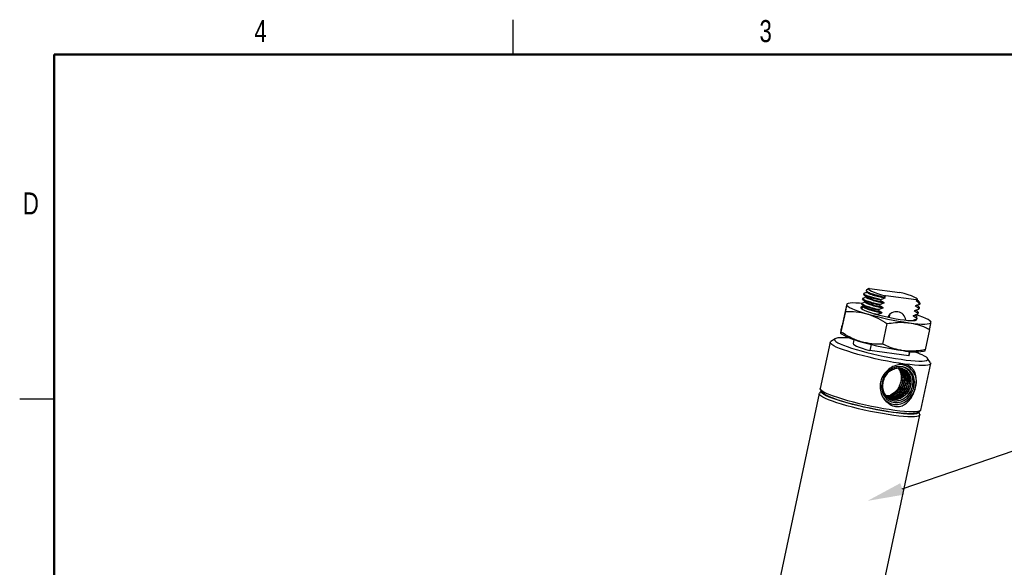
# Model space of a CAD drawing. Header units: inches. Extents: x 0.1 to 21.9, y 0.1 to 16.9.
# Tile 2 of 4: x 0.1 to 10.8, y 10.9 to 16.9. Entities that reach past the tile are written whole.
import ezdxf
from ezdxf import colors
from ezdxf.entities.mleader import LeaderData, LeaderLine
from ezdxf.math import Vec2, Vec3

# ---------------------------------------------------------------- set-up
doc = ezdxf.new("R2010")
doc.units = ezdxf.units.IN
doc.header["$MEASUREMENT"] = 0
doc.styles.add('SLDTEXTSTYLE0', font='TXT', dxfattribs={"width": 0.75})

msp = doc.modelspace()

# ---------------------------------------------------------------- linework, layer by layer
at = {"color": 7, "linetype": 'Continuous', "lineweight": 25}
for p, q in [((5.5, 16.5), (5.5, 16.875)), ((9.372, 13.952), (9.345, 13.934)), ((9.378, 13.954), (9.71, 13.91)), ((9.304, 13.844), (9.302, 13.836)), ((9.315, 13.898), (9.314, 13.89)), ((9.344, 13.859), (9.333, 13.856)), ((9.344, 13.861), (9.343, 13.857)), ((9.355, 13.913), (9.344, 13.909)), ((9.356, 13.915), (9.355, 13.911)), ((9.5, 13.831), (9.498, 13.824)), ((9.557, 13.872), (9.536, 13.86)), ((9.536, 13.86), (9.546, 13.853)), ((9.546, 13.853), (9.545, 13.846)), ((9.888, 13.828), (9.557, 13.872)), ((9.901, 13.834), (9.897, 13.84)), ((9.127, 13.772), (9.08, 13.55)), ((9.145, 13.789), (9.13, 13.784)), ((9.13, 13.783), (9.13, 13.778)), ((9.292, 13.79), (9.291, 13.782)), ((9.291, 13.781), (9.292, 13.783)), ((9.321, 13.751), (9.31, 13.748)), ((9.333, 13.805), (9.321, 13.802)), ((9.321, 13.753), (9.321, 13.749)), ((9.333, 13.807), (9.332, 13.803)), ((9.488, 13.777), (9.487, 13.77)), ((9.523, 13.745), (9.522, 13.738)), ((9.535, 13.799), (9.533, 13.792)), ((9.889, 13.768), (9.881, 13.76)), ((9.881, 13.76), (9.882, 13.767)), ((9.895, 13.821), (9.888, 13.828)), ((9.89, 13.768), (9.89, 13.769)), ((9.892, 13.814), (9.894, 13.821)), ((9.894, 13.821), (9.895, 13.821)), ((9.901, 13.822), (9.903, 13.829)), ((9.926, 13.796), (9.909, 13.821)), ((9.926, 13.782), (9.911, 13.801)), ((9.916, 13.728), (9.917, 13.735)), ((9.919, 13.734), (9.916, 13.728)), ((9.919, 13.733), (9.921, 13.741)), ((9.116, 13.702), (9.068, 13.48)), ((9.465, 13.669), (9.432, 13.677)), ((9.465, 13.669), (9.465, 13.668)), ((9.477, 13.723), (9.475, 13.716)), ((9.512, 13.691), (9.51, 13.685)), ((9.858, 13.652), (9.859, 13.659)), ((9.867, 13.661), (9.867, 13.662)), ((9.869, 13.706), (9.871, 13.713)), ((9.878, 13.714), (9.879, 13.716)), ((9.886, 13.65), (9.896, 13.641)), ((9.893, 13.621), (9.894, 13.627)), ((9.895, 13.627), (9.893, 13.621)), ((9.896, 13.625), (9.898, 13.633)), ((9.904, 13.675), (9.906, 13.681)), ((9.909, 13.687), (9.906, 13.681)), ((9.908, 13.679), (9.909, 13.687)), ((9.568, 13.57), (9.521, 13.348)), ((9.855, 13.607), (9.856, 13.608)), ((10.049, 13.589), (10.038, 13.599)), ((9.003, 13.406), (8.956, 13.376)), ((9.064, 13.468), (9.075, 13.459)), ((10.033, 13.507), (9.985, 13.286)), ((8.949, 13.368), (8.842, 12.864)), ((9.209, 13.398), (9.2, 13.355)), ((9.396, 13.344), (9.382, 13.278)), ((9.808, 13.22), (9.382, 13.278)), ((9.808, 13.22), (9.818, 13.268)), ((9.808, 13.22), (9.811, 13.225)), ((9.811, 13.225), (9.82, 13.268)), ((9.967, 13.269), (9.983, 13.273)), ((10.042, 13.145), (10.011, 13.191)), ((9.691, 13.085), (9.711, 13.053)), ((9.937, 12.63), (10.045, 13.135)), ((8.83, 12.809), (8.342, 10.515)), ((8.852, 12.838), (8.833, 12.814)), ((8.845, 12.853), (8.866, 12.821)), ((0.5, 12.75), (0.125, 12.75)), ((9.437, 10.282), (9.926, 12.576)), ((9.898, 12.601), (9.931, 12.622)), ((9.926, 12.581), (9.918, 12.611))]:
    msp.add_line(p, q, dxfattribs=at)
at = {"color": 7, "linetype": 'Continuous', "lineweight": 50}
for p, q in [((0.5, 0.5), (0.5, 16.5)), ((0.5, 16.5), (21.5, 16.5))]:
    msp.add_line(p, q, dxfattribs=at)
at = {"color": 7, "linetype": 'Continuous', "lineweight": 25, "flags": 128}
for points in [[(9.378, 13.954), (9.369, 13.949), (9.37, 13.942), (9.381, 13.933), (9.401, 13.922), (9.43, 13.911), (9.467, 13.898), (9.51, 13.885), (9.557, 13.872)], [(9.888, 13.828), (9.898, 13.833), (9.897, 13.84), (9.886, 13.849), (9.866, 13.86), (9.837, 13.872), (9.8, 13.884), (9.757, 13.897), (9.71, 13.91)], [(9.292, 13.79), (9.271, 13.792), (9.231, 13.794), (9.196, 13.795), (9.169, 13.793), (9.148, 13.79), (9.135, 13.785), (9.13, 13.778)], [(9.13, 13.778), (9.133, 13.769), (9.143, 13.759), (9.161, 13.747), (9.186, 13.734), (9.219, 13.721), (9.257, 13.706), (9.301, 13.692), (9.351, 13.677)], [(9.318, 13.756), (9.31, 13.756), (9.293, 13.753), (9.284, 13.748), (9.283, 13.742), (9.29, 13.734), (9.305, 13.724), (9.327, 13.714), (9.355, 13.702), (9.39, 13.69), (9.43, 13.678), (9.474, 13.666), (9.521, 13.654), (9.57, 13.643), (9.619, 13.632), (9.667, 13.624), (9.714, 13.616), (9.757, 13.61), (9.795, 13.606), (9.829, 13.604), (9.856, 13.604), (9.876, 13.606), (9.889, 13.61), (9.894, 13.615), (9.892, 13.622)], [(9.596, 13.664), (9.593, 13.646), (9.591, 13.638)], [(10.047, 13.583), (10.044, 13.592), (10.034, 13.602), (10.016, 13.614), (9.991, 13.626), (9.958, 13.64), (9.92, 13.654), (9.884, 13.666)], [(9.809, 13.579), (9.86, 13.573), (9.906, 13.569), (9.946, 13.566), (9.981, 13.566), (10.008, 13.567), (10.029, 13.571), (10.042, 13.576), (10.047, 13.583)], [(9.167, 13.413), (9.135, 13.415), (9.094, 13.417), (9.06, 13.417), (9.032, 13.415), (9.013, 13.41), (9.001, 13.404), (8.997, 13.396), (9.001, 13.387), (9.012, 13.376), (9.032, 13.363), (9.059, 13.35), (9.094, 13.335), (9.134, 13.32), (9.181, 13.304), (9.232, 13.289), (9.288, 13.273), (9.348, 13.257), (9.41, 13.242), (9.473, 13.227), (9.537, 13.214), (9.6, 13.202), (9.662, 13.191), (9.722, 13.182), (9.778, 13.174), (9.829, 13.169), (9.876, 13.165), (9.917, 13.163), (9.951, 13.163), (9.978, 13.165), (9.998, 13.17), (10.01, 13.176), (10.014, 13.183), (10.01, 13.193), (9.998, 13.204), (9.979, 13.216), (9.951, 13.23), (9.951, 13.23)], [(10.042, 13.145), (10.045, 13.138), (10.042, 13.13), (10.031, 13.123), (10.013, 13.118), (9.987, 13.115), (9.954, 13.114), (9.914, 13.115), (9.868, 13.119), (9.817, 13.124), (9.761, 13.131), (9.701, 13.139), (9.638, 13.149), (9.573, 13.161), (9.507, 13.174), (9.441, 13.189), (9.376, 13.204), (9.312, 13.219), (9.252, 13.236), (9.194, 13.252), (9.141, 13.269), (9.094, 13.285), (9.052, 13.301), (9.017, 13.316), (8.989, 13.33), (8.968, 13.343), (8.955, 13.354), (8.949, 13.364), (8.952, 13.373), (8.956, 13.376)], [(9.2, 13.355), (9.2, 13.353), (9.204, 13.346), (9.217, 13.336), (9.237, 13.326), (9.265, 13.315), (9.299, 13.302), (9.338, 13.29), (9.382, 13.278)], [(9.537, 12.785), (9.559, 12.757), (9.586, 12.734), (9.618, 12.718), (9.653, 12.711), (9.689, 12.711), (9.725, 12.72), (9.76, 12.736), (9.791, 12.76), (9.819, 12.789), (9.841, 12.824), (9.857, 12.862), (9.866, 12.902), (9.868, 12.942), (9.862, 12.98), (9.849, 13.016), (9.83, 13.047), (9.805, 13.073), (9.775, 13.091), (9.741, 13.102), (9.706, 13.105), (9.669, 13.1), (9.634, 13.087), (9.601, 13.067), (9.571, 13.039), (9.546, 13.007), (9.528, 12.97), (9.516, 12.931)], [(9.53, 12.761), (9.545, 12.742), (9.574, 12.718), (9.607, 12.701), (9.643, 12.692), (9.682, 12.691), (9.72, 12.698), (9.757, 12.714), (9.792, 12.737), (9.823, 12.766), (9.848, 12.801), (9.868, 12.84), (9.88, 12.882)], [(9.642, 12.572), (9.582, 12.581), (9.519, 12.591), (9.454, 12.603), (9.388, 12.616), (9.322, 12.63), (9.257, 12.645), (9.193, 12.661), (9.133, 12.677), (9.075, 12.694), (9.022, 12.71), (8.975, 12.726), (8.933, 12.742), (8.898, 12.757), (8.87, 12.771), (8.849, 12.784), (8.836, 12.796), (8.83, 12.806), (8.833, 12.814)], [(9.653, 12.626), (9.594, 12.635), (9.531, 12.645), (9.466, 12.657), (9.4, 12.67), (9.334, 12.684), (9.268, 12.699), (9.205, 12.715), (9.144, 12.732), (9.087, 12.748), (9.034, 12.765), (8.986, 12.781), (8.945, 12.796), (8.909, 12.811), (8.881, 12.826), (8.86, 12.838), (8.847, 12.85), (8.842, 12.86), (8.842, 12.864)], [(9.641, 12.602), (9.581, 12.611), (9.519, 12.621), (9.454, 12.633), (9.389, 12.646), (9.323, 12.66), (9.258, 12.675), (9.195, 12.691), (9.135, 12.707), (9.079, 12.724), (9.028, 12.74), (8.981, 12.756), (8.941, 12.772), (8.908, 12.786), (8.882, 12.8), (8.863, 12.813), (8.852, 12.824), (8.85, 12.833), (8.854, 12.84)], [(9.634, 12.605), (9.575, 12.614), (9.513, 12.624), (9.449, 12.636), (9.384, 12.649), (9.318, 12.663), (9.254, 12.678), (9.192, 12.694), (9.133, 12.71), (9.078, 12.726), (9.027, 12.743), (8.983, 12.759), (8.944, 12.774), (8.913, 12.788), (8.889, 12.802), (8.873, 12.814), (8.866, 12.821)], [(9.898, 12.601), (9.895, 12.599), (9.879, 12.594), (9.855, 12.591), (9.823, 12.59), (9.785, 12.591), (9.74, 12.594), (9.69, 12.598), (9.634, 12.605)], [(9.917, 12.613), (9.918, 12.611), (9.916, 12.602), (9.907, 12.595), (9.889, 12.59), (9.864, 12.587), (9.832, 12.586), (9.793, 12.587), (9.747, 12.59), (9.697, 12.595), (9.641, 12.602)], [(9.926, 12.581), (9.926, 12.579), (9.923, 12.571), (9.913, 12.564), (9.894, 12.56), (9.868, 12.557), (9.835, 12.556), (9.795, 12.557), (9.749, 12.56), (9.698, 12.565), (9.642, 12.572)], [(9.937, 12.63), (9.935, 12.625), (9.924, 12.619), (9.906, 12.614), (9.88, 12.611), (9.846, 12.61), (9.807, 12.611), (9.761, 12.614), (9.709, 12.619), (9.653, 12.626)]]:
    msp.add_lwpolyline(points, dxfattribs=at)
at = {"color": 7, "linetype": 'Continuous', "lineweight": 25}
for centre, radius, start, end in [((10.266, 16.861), 3.313, 253.9652, 262.0777), ((9.671, 13.596), 0.104, 7.0187, 154.1631), ((9.456, 14.101), 0.747, 239.2945, 256.8325), ((10.201, 16.558), 3.313, 253.9652, 262.0777), ((9.876, 13.862), 0.6, 257.3076, 278.7175), ((9.528, 12.273), 1.046, 66.1038, 71.2358), ((9.704, 12.939), 0.186, 342.0944, 92.5138), ((9.712, 12.885), 0.202, 166.9324, 209.7048)]:
    msp.add_arc(centre, radius, start, end, dxfattribs=at)
for points, knots in [([(9.487, 13.77), (9.484, 13.771), (9.456, 13.777), (9.406, 13.791), (9.349, 13.809), (9.314, 13.824), (9.301, 13.834), (9.303, 13.837), (9.303, 13.837)], [0, 0, 0, 0, 0.021804, 0.257248, 0.49129, 0.721863, 0.957684, 1, 1, 1, 1]), ([(9.488, 13.777), (9.467, 13.782), (9.42, 13.794), (9.363, 13.811), (9.323, 13.827), (9.304, 13.838), (9.306, 13.842), (9.306, 13.843)], [0, 0, 0, 0, 0.1995457, 0.4347119, 0.6647907, 0.8847373, 1, 1, 1, 1]), ([(9.307, 13.847), (9.313, 13.849), (9.322, 13.852), (9.331, 13.855), (9.333, 13.855)], [0, 0, 0, 0, 0.7507458, 1, 1, 1, 1]), ([(9.498, 13.824), (9.477, 13.829), (9.43, 13.841), (9.373, 13.858), (9.333, 13.874), (9.314, 13.885), (9.316, 13.889), (9.317, 13.891)], [0, 0, 0, 0, 0.199546, 0.434712, 0.664791, 0.884737, 1, 1, 1, 1]), ([(9.5, 13.831), (9.479, 13.836), (9.439, 13.846), (9.385, 13.862), (9.342, 13.878), (9.316, 13.891), (9.318, 13.895), (9.319, 13.897)], [0, 0, 0, 0, 0.188536, 0.377866, 0.60846, 0.8423, 1, 1, 1, 1]), ([(9.318, 13.884), (9.323, 13.88), (9.333, 13.871), (9.343, 13.862), (9.348, 13.858)], [0, 0, 0, 0, 0.500036, 1, 1, 1, 1]), ([(9.319, 13.901), (9.325, 13.903), (9.333, 13.906), (9.342, 13.909), (9.344, 13.909)], [0, 0, 0, 0, 0.750746, 1, 1, 1, 1]), ([(9.345, 13.934), (9.344, 13.934), (9.341, 13.932), (9.341, 13.928), (9.348, 13.921), (9.363, 13.913), (9.386, 13.903), (9.415, 13.893), (9.451, 13.882), (9.491, 13.871), (9.52, 13.863), (9.536, 13.86), (9.536, 13.86)], [0, 0, 0, 0, 0.020837, 0.142689, 0.268139, 0.38897, 0.513308, 0.633912, 0.758113, 0.877127, 0.999593, 1, 1, 1, 1]), ([(9.344, 13.925), (9.347, 13.923), (9.352, 13.918), (9.357, 13.914), (9.36, 13.912)], [0, 0, 0, 0, 0.50002, 1, 1, 1, 1]), ([(9.533, 13.792), (9.519, 13.796), (9.49, 13.802), (9.443, 13.814), (9.396, 13.828), (9.36, 13.842), (9.342, 13.852), (9.345, 13.855), (9.346, 13.856)], [0, 0, 0, 0, 0.131055, 0.264321, 0.480091, 0.691192, 0.906884, 1, 1, 1, 1]), ([(9.535, 13.799), (9.52, 13.802), (9.492, 13.809), (9.444, 13.821), (9.398, 13.835), (9.362, 13.849), (9.353, 13.855), (9.35, 13.858)], [0, 0, 0, 0, 0.151881, 0.3063227, 0.5563805, 0.8010264, 1, 1, 1, 1]), ([(9.545, 13.846), (9.522, 13.852), (9.475, 13.862), (9.419, 13.878), (9.378, 13.893), (9.357, 13.904), (9.356, 13.909), (9.355, 13.91)], [0, 0, 0, 0, 0.2123261, 0.4273143, 0.6389502, 0.8535659, 1, 1, 1, 1]), ([(9.546, 13.853), (9.523, 13.858), (9.477, 13.869), (9.42, 13.885), (9.38, 13.9), (9.361, 13.909), (9.36, 13.912), (9.36, 13.912)], [0, 0, 0, 0, 0.246431, 0.495952, 0.741582, 0.990671, 1, 1, 1, 1]), ([(9.545, 13.846), (9.538, 13.844), (9.528, 13.84), (9.513, 13.835), (9.504, 13.832), (9.5, 13.831)], [0, 0, 0, 0, 0.424876, 0.71243, 1, 1, 1, 1]), ([(9.901, 13.825), (9.901, 13.826), (9.903, 13.828), (9.902, 13.831), (9.901, 13.833)], [0, 0, 0, 0, 0.219039, 1, 1, 1, 1]), ([(9.13, 13.778), (9.13, 13.777), (9.129, 13.77), (9.125, 13.749), (9.119, 13.718), (9.116, 13.702)], [0, 0, 0, 0, 0.070098, 0.530789, 1, 1, 1, 1]), ([(9.284, 13.74), (9.291, 13.742), (9.299, 13.744), (9.308, 13.747), (9.31, 13.748)], [0, 0, 0, 0, 0.750746, 1, 1, 1, 1]), ([(9.477, 13.723), (9.474, 13.723), (9.446, 13.73), (9.396, 13.743), (9.339, 13.762), (9.304, 13.777), (9.291, 13.786), (9.293, 13.789), (9.293, 13.79)], [0, 0, 0, 0, 0.021804, 0.257248, 0.49129, 0.721863, 0.957684, 1, 1, 1, 1]), ([(9.295, 13.777), (9.3, 13.772), (9.31, 13.763), (9.32, 13.755), (9.325, 13.75)], [0, 0, 0, 0, 0.500036, 1, 1, 1, 1]), ([(9.296, 13.793), (9.302, 13.796), (9.311, 13.798), (9.319, 13.801), (9.321, 13.802)], [0, 0, 0, 0, 0.750746, 1, 1, 1, 1]), ([(9.475, 13.716), (9.458, 13.72), (9.424, 13.729), (9.373, 13.743), (9.328, 13.759), (9.302, 13.771), (9.297, 13.775), (9.296, 13.776)], [0, 0, 0, 0, 0.185595, 0.372491, 0.646872, 0.920833, 1, 1, 1, 1]), ([(9.306, 13.831), (9.311, 13.826), (9.321, 13.817), (9.332, 13.808), (9.337, 13.804)], [0, 0, 0, 0, 0.500036, 1, 1, 1, 1]), ([(9.51, 13.685), (9.49, 13.689), (9.45, 13.698), (9.396, 13.713), (9.352, 13.728), (9.327, 13.74), (9.318, 13.747), (9.321, 13.749), (9.321, 13.749)], [0, 0, 0, 0, 0.183615, 0.370047, 0.583202, 0.796031, 0.987248, 1, 1, 1, 1]), ([(9.512, 13.691), (9.492, 13.696), (9.452, 13.705), (9.398, 13.72), (9.355, 13.734), (9.331, 13.745), (9.328, 13.749), (9.327, 13.75)], [0, 0, 0, 0, 0.21295, 0.4291683, 0.6763786, 0.9232103, 1, 1, 1, 1]), ([(9.522, 13.738), (9.511, 13.741), (9.476, 13.749), (9.424, 13.762), (9.373, 13.778), (9.342, 13.792), (9.329, 13.8), (9.333, 13.802), (9.334, 13.802)], [0, 0, 0, 0, 0.101094, 0.317154, 0.531926, 0.743514, 0.959919, 1, 1, 1, 1]), ([(9.523, 13.745), (9.512, 13.748), (9.477, 13.756), (9.425, 13.769), (9.376, 13.785), (9.346, 13.797), (9.341, 13.802), (9.339, 13.804)], [0, 0, 0, 0, 0.117185, 0.367635, 0.616591, 0.861857, 1, 1, 1, 1]), ([(9.522, 13.738), (9.516, 13.736), (9.505, 13.733), (9.49, 13.728), (9.481, 13.724), (9.477, 13.723)], [0, 0, 0, 0, 0.424876, 0.71243, 1, 1, 1, 1]), ([(9.487, 13.77), (9.492, 13.766), (9.501, 13.76), (9.513, 13.752), (9.52, 13.747), (9.523, 13.745)], [0, 0, 0, 0, 0.430864, 0.715415, 1, 1, 1, 1]), ([(9.533, 13.792), (9.527, 13.79), (9.516, 13.787), (9.501, 13.781), (9.493, 13.778), (9.488, 13.777)], [0, 0, 0, 0, 0.424876, 0.71243, 1, 1, 1, 1]), ([(9.498, 13.824), (9.504, 13.82), (9.512, 13.814), (9.524, 13.806), (9.531, 13.801), (9.535, 13.799)], [0, 0, 0, 0, 0.430864, 0.715415, 1, 1, 1, 1]), ([(9.871, 13.713), (9.877, 13.715), (9.888, 13.719), (9.903, 13.724), (9.912, 13.727), (9.916, 13.728)], [0, 0, 0, 0, 0.424876, 0.71243, 1, 1, 1, 1]), ([(9.917, 13.735), (9.912, 13.739), (9.903, 13.745), (9.891, 13.753), (9.884, 13.758), (9.881, 13.76)], [0, 0, 0, 0, 0.430864, 0.715415, 1, 1, 1, 1]), ([(9.882, 13.767), (9.889, 13.769), (9.899, 13.772), (9.914, 13.778), (9.922, 13.781), (9.926, 13.782)], [0, 0, 0, 0, 0.433092, 0.726205, 1, 1, 1, 1]), ([(9.897, 13.819), (9.897, 13.818), (9.896, 13.816), (9.893, 13.814), (9.892, 13.814)], [0, 0, 0, 0, 0.774858, 1, 1, 1, 1]), ([(9.911, 13.801), (9.908, 13.803), (9.902, 13.808), (9.896, 13.812), (9.892, 13.814)], [0, 0, 0, 0, 0.438652, 1, 1, 1, 1]), ([(9.895, 13.821), (9.895, 13.821), (9.897, 13.822), (9.899, 13.824), (9.901, 13.825)], [0, 0, 0, 0, 0.002578, 1, 1, 1, 1]), ([(9.912, 13.757), (9.906, 13.761), (9.901, 13.766), (9.896, 13.771), (9.895, 13.771)], [0, 0, 0, 0, 0.939444, 1, 1, 1, 1]), ([(9.899, 13.83), (9.905, 13.825), (9.917, 13.813), (9.913, 13.806), (9.911, 13.801)], [0, 0, 0, 0, 0.473584, 1, 1, 1, 1]), ([(9.911, 13.757), (9.916, 13.751), (9.924, 13.743), (9.919, 13.737), (9.917, 13.735)], [0, 0, 0, 0, 0.665068, 1, 1, 1, 1]), ([(9.926, 13.782), (9.929, 13.784), (9.932, 13.787), (9.927, 13.793), (9.924, 13.795)], [0, 0, 0, 0, 0.612987, 1, 1, 1, 1]), ([(9.116, 13.702), (9.155, 13.703), (9.234, 13.704), (9.311, 13.686), (9.351, 13.677)], [0, 0, 0, 0, 0.495458, 1, 1, 1, 1]), ([(9.351, 13.677), (9.356, 13.675), (9.397, 13.663), (9.471, 13.631), (9.536, 13.591), (9.568, 13.57)], [0, 0, 0, 0, 0.0700984, 0.5307887, 1, 1, 1, 1]), ([(9.51, 13.685), (9.504, 13.682), (9.493, 13.679), (9.478, 13.674), (9.47, 13.671), (9.465, 13.669)], [0, 0, 0, 0, 0.424876, 0.71243, 1, 1, 1, 1]), ([(9.475, 13.716), (9.481, 13.712), (9.489, 13.706), (9.501, 13.698), (9.508, 13.694), (9.512, 13.691)], [0, 0, 0, 0, 0.430864, 0.715415, 1, 1, 1, 1]), ([(9.848, 13.605), (9.854, 13.607), (9.865, 13.611), (9.88, 13.616), (9.889, 13.619), (9.893, 13.621)], [0, 0, 0, 0, 0.4248761, 0.7124296, 1, 1, 1, 1]), ([(9.864, 13.661), (9.865, 13.659), (9.865, 13.656), (9.86, 13.653), (9.858, 13.652)], [0, 0, 0, 0, 0.53282, 1, 1, 1, 1]), ([(9.894, 13.627), (9.889, 13.631), (9.881, 13.637), (9.868, 13.645), (9.861, 13.65), (9.858, 13.652)], [0, 0, 0, 0, 0.430864, 0.7154145, 1, 1, 1, 1]), ([(9.859, 13.659), (9.866, 13.661), (9.876, 13.665), (9.891, 13.67), (9.9, 13.673), (9.904, 13.675)], [0, 0, 0, 0, 0.424876, 0.71243, 1, 1, 1, 1]), ([(9.878, 13.714), (9.878, 13.714), (9.88, 13.711), (9.875, 13.708), (9.869, 13.706)], [0, 0, 0, 0, 0.009085, 1, 1, 1, 1]), ([(9.906, 13.681), (9.901, 13.685), (9.892, 13.691), (9.88, 13.699), (9.873, 13.704), (9.869, 13.706)], [0, 0, 0, 0, 0.430864, 0.715415, 1, 1, 1, 1]), ([(9.889, 13.649), (9.884, 13.654), (9.878, 13.658), (9.873, 13.663), (9.872, 13.663)], [0, 0, 0, 0, 0.939444, 1, 1, 1, 1]), ([(9.9, 13.703), (9.895, 13.708), (9.89, 13.712), (9.884, 13.717), (9.884, 13.717)], [0, 0, 0, 0, 0.939444, 1, 1, 1, 1]), ([(9.895, 13.634), (9.896, 13.631), (9.896, 13.629), (9.894, 13.627), (9.894, 13.627)], [0, 0, 0, 0, 0.98999, 1, 1, 1, 1]), ([(9.898, 13.704), (9.9, 13.702), (9.909, 13.697), (9.909, 13.692), (9.91, 13.689)], [0, 0, 0, 0, 0.260114, 1, 1, 1, 1]), ([(9.905, 13.681), (9.906, 13.679), (9.906, 13.676), (9.904, 13.675), (9.904, 13.675)], [0, 0, 0, 0, 0.98999, 1, 1, 1, 1]), ([(9.065, 13.475), (9.066, 13.475), (9.067, 13.482), (9.071, 13.503), (9.077, 13.534), (9.08, 13.55)], [0, 0, 0, 0, 0.070098, 0.530789, 1, 1, 1, 1]), ([(9.568, 13.57), (9.599, 13.575), (9.661, 13.584), (9.742, 13.586), (9.791, 13.581), (9.809, 13.579)], [0, 0, 0, 0, 0.382364, 0.768383, 1, 1, 1, 1]), ([(9.809, 13.579), (9.84, 13.574), (9.901, 13.563), (9.975, 13.535), (10.018, 13.515), (10.033, 13.507)], [0, 0, 0, 0, 0.39169, 0.789295, 1, 1, 1, 1]), ([(9.866, 13.606), (9.864, 13.607), (9.863, 13.608), (9.861, 13.609), (9.861, 13.61)], [0, 0, 0, 0, 0.785479, 1, 1, 1, 1]), ([(10.033, 13.507), (10.036, 13.524), (10.043, 13.559), (10.046, 13.575), (10.047, 13.583)], [0, 0, 0, 0, 0.495458, 1, 1, 1, 1]), ([(10.047, 13.583), (10.047, 13.584), (10.048, 13.588), (10.048, 13.588), (10.047, 13.588)], [0, 0, 0, 0, 0.179403, 1, 1, 1, 1]), ([(9.068, 13.48), (9.067, 13.474), (9.065, 13.465), (9.065, 13.469), (9.065, 13.469)], [0, 0, 0, 0, 0.813133, 1, 1, 1, 1]), ([(9.286, 13.374), (9.281, 13.375), (9.24, 13.387), (9.165, 13.419), (9.101, 13.46), (9.068, 13.48)], [0, 0, 0, 0, 0.070098, 0.530789, 1, 1, 1, 1]), ([(9.521, 13.348), (9.482, 13.347), (9.403, 13.346), (9.325, 13.364), (9.286, 13.374)], [0, 0, 0, 0, 0.495458, 1, 1, 1, 1]), ([(9.745, 13.276), (9.727, 13.279), (9.679, 13.287), (9.603, 13.31), (9.549, 13.335), (9.521, 13.348)], [0, 0, 0, 0, 0.231617, 0.613632, 1, 1, 1, 1]), ([(9.985, 13.286), (9.968, 13.283), (9.92, 13.275), (9.839, 13.268), (9.776, 13.273), (9.745, 13.276)], [0, 0, 0, 0, 0.210705, 0.602745, 1, 1, 1, 1]), ([(9.982, 13.275), (9.982, 13.274), (9.982, 13.272), (9.984, 13.279), (9.985, 13.286)], [0, 0, 0, 0, 0.200968, 1, 1, 1, 1]), ([(9.88, 12.882), (9.884, 12.906), (9.892, 12.954), (9.883, 13.023), (9.859, 13.07), (9.829, 13.099), (9.795, 13.12), (9.744, 13.131), (9.679, 13.123), (9.615, 13.096), (9.555, 13.049), (9.515, 12.991), (9.503, 12.95), (9.498, 12.933)], [0, 0, 0, 0, 0.100263, 0.20701, 0.31819, 0.37344, 0.428655, 0.528387, 0.620774, 0.715425, 0.818895, 0.930125, 1, 1, 1, 1]), ([(9.533, 12.96), (9.527, 12.941), (9.517, 12.903), (9.523, 12.844), (9.545, 12.792), (9.584, 12.753), (9.633, 12.731), (9.689, 12.729), (9.744, 12.747), (9.793, 12.784), (9.831, 12.836), (9.853, 12.897), (9.855, 12.96), (9.839, 13.018), (9.806, 13.065), (9.758, 13.095), (9.702, 13.105), (9.643, 13.093), (9.589, 13.06), (9.545, 13.01), (9.523, 12.963), (9.517, 12.936), (9.516, 12.931)], [0, 0, 0, 0, 0.048844, 0.097672, 0.14729, 0.197026, 0.247452, 0.297861, 0.348949, 0.400175, 0.451779, 0.503817, 0.555945, 0.60879, 0.66162, 0.715099, 0.768746, 0.822742, 0.8772, 0.931722, 0.986987, 1, 1, 1, 1]), ([(9.702, 13.086), (9.703, 13.085), (9.715, 13.075), (9.73, 13.045), (9.742, 12.998), (9.74, 12.947), (9.725, 12.896), (9.697, 12.851), (9.659, 12.815), (9.614, 12.792), (9.577, 12.782), (9.557, 12.785), (9.553, 12.786)], [0, 0, 0, 0, 0.0080194, 0.1262189, 0.2469094, 0.3669826, 0.4855267, 0.6066023, 0.7253959, 0.8451672, 0.966015, 1, 1, 1, 1]), ([(9.701, 13.088), (9.703, 13.086), (9.716, 13.075), (9.732, 13.044), (9.745, 12.997), (9.742, 12.946), (9.727, 12.895), (9.699, 12.85), (9.661, 12.814), (9.616, 12.791), (9.58, 12.781), (9.561, 12.784), (9.557, 12.785)], [0, 0, 0, 0, 0.01977, 0.137106, 0.256916, 0.376113, 0.493792, 0.613984, 0.731911, 0.850808, 0.970774, 1, 1, 1, 1]), ([(9.708, 13.087), (9.713, 13.084), (9.729, 13.071), (9.748, 13.037), (9.76, 12.99), (9.758, 12.939), (9.742, 12.888), (9.714, 12.843), (9.676, 12.807), (9.631, 12.784), (9.591, 12.774), (9.567, 12.778), (9.559, 12.779)], [0, 0, 0, 0, 0.045593, 0.156109, 0.268954, 0.381221, 0.492059, 0.605264, 0.716335, 0.82832, 0.941312, 1, 1, 1, 1]), ([(9.717, 13.086), (9.725, 13.08), (9.745, 13.066), (9.765, 13.03), (9.777, 12.982), (9.775, 12.931), (9.759, 12.88), (9.731, 12.835), (9.693, 12.799), (9.649, 12.775), (9.604, 12.766), (9.577, 12.771), (9.566, 12.773)], [0, 0, 0, 0, 0.0684611, 0.1733706, 0.280491, 0.3870635, 0.4922787, 0.5997409, 0.7051776, 0.8114821, 0.9187421, 1, 1, 1, 1]), ([(9.709, 13.087), (9.714, 13.083), (9.731, 13.071), (9.75, 13.036), (9.762, 12.989), (9.76, 12.938), (9.744, 12.887), (9.716, 12.842), (9.678, 12.806), (9.634, 12.783), (9.596, 12.773), (9.575, 12.776), (9.57, 12.777)], [0, 0, 0, 0, 0.050242, 0.162536, 0.277196, 0.391269, 0.50389, 0.618916, 0.731774, 0.845561, 0.96037, 1, 1, 1, 1]), ([(9.74, 13.08), (9.752, 13.071), (9.776, 13.054), (9.8, 13.014), (9.812, 12.966), (9.81, 12.915), (9.794, 12.864), (9.766, 12.819), (9.728, 12.783), (9.684, 12.759), (9.636, 12.75), (9.598, 12.753), (9.579, 12.763), (9.574, 12.766)], [0, 0, 0, 0, 0.095849, 0.190915, 0.287984, 0.384556, 0.479899, 0.577278, 0.672821, 0.769151, 0.866347, 0.961407, 1, 1, 1, 1]), ([(9.717, 13.087), (9.725, 13.081), (9.746, 13.066), (9.767, 13.029), (9.779, 12.981), (9.777, 12.93), (9.762, 12.879), (9.734, 12.834), (9.696, 12.798), (9.651, 12.774), (9.609, 12.765), (9.585, 12.769), (9.577, 12.771)], [0, 0, 0, 0, 0.078159, 0.18424, 0.292556, 0.400318, 0.506707, 0.615369, 0.721983, 0.829474, 0.937931, 1, 1, 1, 1]), ([(9.727, 13.085), (9.737, 13.077), (9.76, 13.061), (9.783, 13.022), (9.795, 12.974), (9.792, 12.923), (9.777, 12.872), (9.749, 12.827), (9.711, 12.791), (9.666, 12.767), (9.62, 12.757), (9.591, 12.763), (9.577, 12.766)], [0, 0, 0, 0, 0.0901445, 0.1910826, 0.2941479, 0.396686, 0.4979184, 0.6013124, 0.7027579, 0.8050381, 0.9082377, 1, 1, 1, 1]), ([(9.73, 13.083), (9.741, 13.075), (9.763, 13.059), (9.785, 13.021), (9.797, 12.973), (9.795, 12.922), (9.779, 12.871), (9.751, 12.826), (9.713, 12.79), (9.668, 12.766), (9.621, 12.756), (9.591, 12.762), (9.577, 12.765)], [0, 0, 0, 0, 0.085362, 0.186233, 0.289229, 0.391699, 0.492863, 0.596188, 0.697566, 0.799778, 0.902909, 1, 1, 1, 1]), ([(9.74, 13.08), (9.741, 13.08), (9.755, 13.075), (9.778, 13.052), (9.803, 13.013), (9.814, 12.965), (9.812, 12.914), (9.796, 12.863), (9.768, 12.818), (9.731, 12.782), (9.686, 12.758), (9.639, 12.75), (9.605, 12.751), (9.591, 12.758), (9.591, 12.758)], [0, 0, 0, 0, 0.004039, 0.1041346, 0.2020145, 0.3019572, 0.4013887, 0.4995539, 0.5998153, 0.6981872, 0.7973686, 0.8974415, 0.9953157, 1, 1, 1, 1]), ([(9.618, 13.065), (9.634, 13.073), (9.667, 13.089), (9.717, 13.089), (9.761, 13.074), (9.795, 13.045), (9.82, 13.005), (9.832, 12.957), (9.829, 12.906), (9.814, 12.855), (9.786, 12.81), (9.748, 12.774), (9.703, 12.75), (9.656, 12.741), (9.618, 12.744), (9.599, 12.754), (9.594, 12.757)], [0, 0, 0, 0, 0.08241, 0.163581, 0.236939, 0.311016, 0.383452, 0.457415, 0.531, 0.603648, 0.677847, 0.750647, 0.824047, 0.898106, 0.970539, 1, 1, 1, 1]), ([(9.693, 13.085), (9.7, 13.075), (9.716, 13.051), (9.727, 13.005), (9.726, 12.959), (9.717, 12.932), (9.714, 12.921)], [0, 0, 0, 0, 0.242629, 0.529645, 0.815192, 1, 1, 1, 1]), ([(9.537, 12.785), (9.53, 12.803), (9.515, 12.837), (9.512, 12.899), (9.526, 12.963), (9.559, 13.019), (9.593, 13.051), (9.614, 13.063), (9.618, 13.065)], [0, 0, 0, 0, 0.181167, 0.362334, 0.563665, 0.759913, 0.950052, 1, 1, 1, 1]), ([(9.618, 13.065), (9.616, 13.064), (9.603, 13.056), (9.576, 13.034), (9.549, 13), (9.537, 12.971), (9.533, 12.96)], [0, 0, 0, 0, 0.06628, 0.332764, 0.761514, 1, 1, 1, 1]), ([(9.747, 13.076), (9.75, 13.075), (9.768, 13.069), (9.793, 13.045), (9.818, 13.006), (9.829, 12.958), (9.827, 12.907), (9.812, 12.856), (9.784, 12.811), (9.746, 12.775), (9.701, 12.751), (9.654, 12.742), (9.615, 12.745), (9.597, 12.755), (9.591, 12.758)], [0, 0, 0, 0, 0.022977, 0.117831, 0.210586, 0.305295, 0.39952, 0.492544, 0.587555, 0.680776, 0.774764, 0.869596, 0.962345, 1, 1, 1, 1]), ([(9.711, 13.053), (9.712, 13.05), (9.717, 13.037), (9.725, 13.005), (9.725, 12.962), (9.717, 12.932), (9.714, 12.921)], [0, 0, 0, 0, 0.06628, 0.332764, 0.761514, 1, 1, 1, 1]), ([(9.498, 12.933), (9.497, 12.924), (9.491, 12.889), (9.497, 12.827), (9.528, 12.756), (9.581, 12.699), (9.644, 12.669), (9.706, 12.666), (9.76, 12.687), (9.801, 12.721), (9.832, 12.76), (9.859, 12.81), (9.874, 12.853), (9.88, 12.88), (9.88, 12.882)], [0, 0, 0, 0, 0.040774, 0.147006, 0.255595, 0.367613, 0.473667, 0.569116, 0.661374, 0.752279, 0.816557, 0.880831, 0.992665, 1, 1, 1, 1]), ([(9.714, 12.921), (9.707, 12.902), (9.693, 12.865), (9.654, 12.819), (9.622, 12.801), (9.606, 12.792)], [0, 0, 0, 0, 0.339491, 0.678981, 1, 1, 1, 1])]:
    msp.add_open_spline(points, degree=3, knots=knots, dxfattribs=at)

# ---------------------------------------------------------------- texts
at = {"color": 7, "linetype": 'Continuous', "lineweight": 0, "char_height": 0.24, "attachment_point": 2, "style": 'SLDTEXTSTYLE0'}
for s, insert in [('4', (2.748, 16.873)), ('3', (8.248, 16.873)), ('D', (0.247, 14.998))]:
    msp.add_mtext(s, dxfattribs=dict(at, insert=insert))

# ---------------------------------------------------------------- leaders
ml = msp.add_multileader_mtext('Standard')
ml.set_content('McMASTER\\P6498K532', color=256)
ml.set_leader_properties()
ml.build(insert=Vec2(0, 0))
ml.multileader.update_dxf_attribs({"dogleg_length": 0.2, "arrow_head_size": 0.4})
ctx = ml.context
ctx.base_point, ctx.char_height, ctx.arrow_head_size, ctx.landing_gap_size, ctx.plane_origin = Vec3(13.7, 13.069), 0.18, 0.4, 0.09, Vec3(9.357, 11.642)
notes = []
notes.append((ctx, [(0, (1, 1, 0), (13.5, 13.069), (1, 0), 0.2, [(0, [(9.357, 11.642)], 0, [])])]))
ctx.mtext.insert, ctx.mtext.flow_direction = Vec3(13.79, 13.159), 5
ml = msp.add_multileader_mtext('Standard')
ml.set_content('269-18-501', color=256)
ml.set_leader_properties()
ml.build(insert=Vec2(0, 0))
ml.multileader.update_dxf_attribs({"dogleg_length": 0.2, "arrow_head_size": 0.4})
ctx = ml.context
ctx.base_point, ctx.char_height, ctx.arrow_head_size, ctx.landing_gap_size, ctx.plane_origin = Vec3(13.73, 11.307), 0.18, 0.4, 0.09, Vec3(10.255, 9.92)
notes.append((ctx, [(0, (1, 1, 0), (13.53, 11.307), (1, 0), 0.2, [(0, [(10.255, 9.92)], 0, [])])]))
ctx.mtext.insert, ctx.mtext.flow_direction = Vec3(13.82, 11.397), 5
for ctx, leaders in notes:
    for number, flags, end, landing, length, lines in leaders:
        leader = LeaderData()
        leader.index, (leader.has_last_leader_line, leader.has_dogleg_vector, leader.attachment_direction) = number, flags
        leader.last_leader_point, leader.dogleg_vector, leader.dogleg_length = Vec3(end), Vec3(landing), length
        for number, points, colour, breaks in lines:
            line = LeaderLine()
            line.index, line.vertices, line.color, line.breaks = number, Vec3.list(points), colors.encode_raw_color(colour), breaks
            leader.lines.append(line)
        ctx.leaders.append(leader)

doc.saveas('drawing.dxf')
